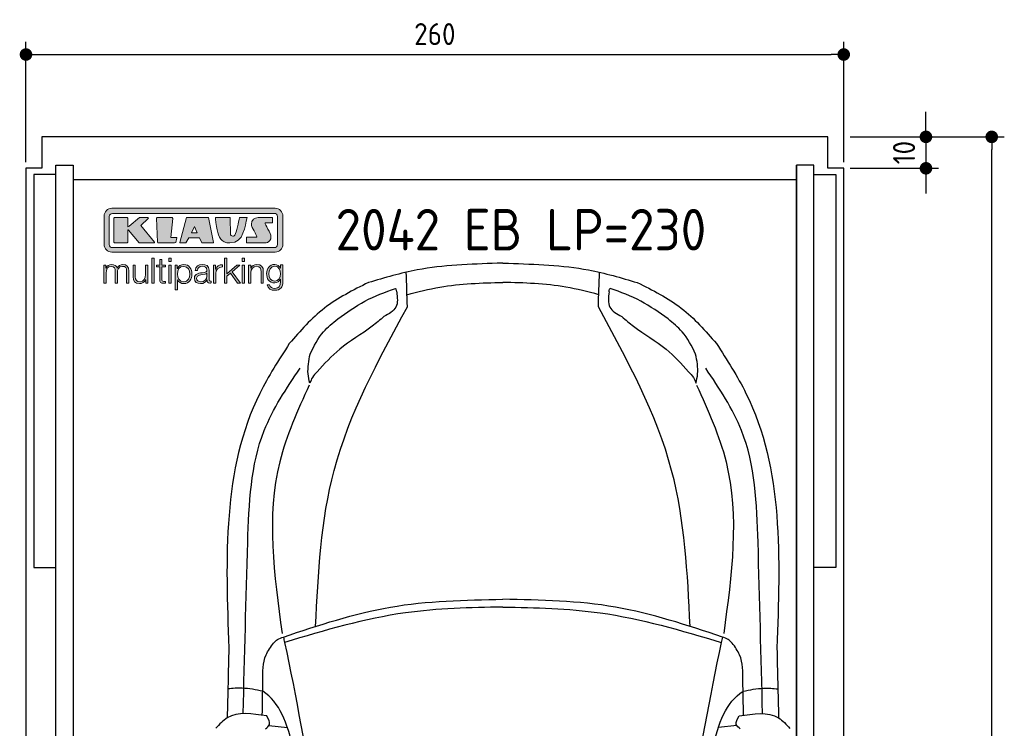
# Model space of a CAD drawing. Header units: millimetres. Extents: x -20 to 3111, y -1049 to 5673.
# Tile 3 of 3: x -20 to 3111, y 3418 to 5673. Entities that reach past the tile are written whole.
import ezdxf

# ---------------------------------------------------------------- set-up
doc = ezdxf.new("R2010")
doc.units = ezdxf.units.MM
for name, color, linetype in [('4', 3, 'Continuous'), ('5', 3, 'Continuous'), ('car', 1, 'Continuous'), ('Logo', 7, 'Continuous')]:
    doc.layers.add(name, color=color, linetype=linetype)
doc.styles.get("Standard").update_dxf_attribs({"font": 'ISOCP.SHX'})
doc.dimstyles.new('GEN-ISO', dxfattribs={"dimscale": 20, "dimtxt": 3.5, "dimasz": 2, "dimexe": 2, "dimexo": 1, "dimgap": 1.5, "dimtad": 1, "dimdec": 1, "dimdsep": 46, "dimtxsty": 'Standard', "dimblk": 'PUNKT', "dimcen": 2, "dimclrd": 256, "dimclre": 256, "dimclrt": 2, "dimadec": 0, "dimazin": 0, "dimtp": 0.1, "dimtm": 0.1, "dimtfac": 0.71, "dimtdec": 1, "dimtmove": 2, "dimatfit": 3, "dimldrblk": 'PUNKT', "dimfxl": 0, "dimtolj": 1, "dimarcsym": 0})

# ---------------------------------------------------------------- blocks, each defined once
blk = doc.blocks.new('PUNKT')
at = {"layer": '4', "color": 0, "linetype": 'ByBlock'}
blk.add_line((-0.5, 0), (-1, 0), dxfattribs=at)
at = {"layer": '4', "color": 0, "linetype": 'ByBlock', "const_width": 0.5}
blk.add_lwpolyline([(-0.25, 0, 1), (0.25, 0, 1)], format="xyb", close=True, dxfattribs=at)
blk = doc.blocks.new('*D3')
at = {"layer": '5', "lineweight": -2}
for p, q in [((2620, 5300), (3110.6, 5300)), ((3070.6, 40), (3070.6, 5260)), ((2570, 0), (3110.6, 0))]:
    blk.add_line(p, q, dxfattribs=at)
at = {"layer": 'DEFPOINTS', "color": 0}
for p in [(2600, 5300), (3070.6, 5300), (2550, 0)]:
    blk.add_point(p, dxfattribs=at)
at = {"layer": '5', "lineweight": -2, "xscale": 40, "yscale": 40, "zscale": 40}
for p, rotation in [((3070.6, 5300), 90), ((3070.6, 0), 270)]:
    blk.add_blockref('PUNKT', p, dxfattribs=dict(at, rotation=rotation))
at = {"layer": '5', "color": 2, "insert": (3005.6, 2650), "char_height": 70, "attachment_point": 5, "rotation": 90}
blk.add_mtext('\\A1;530', dxfattribs=at)
blk = doc.blocks.new('*D7')
at = {"layer": '5', "lineweight": -2}
for p, q in [((0, 5220), (0, 5602.1)), ((2600, 5220), (2600, 5602.1)), ((40, 5562.1), (2560, 5562.1))]:
    blk.add_line(p, q, dxfattribs=at)
at = {"layer": 'DEFPOINTS', "color": 0}
for p in [(2600, 5562.1), (0, 5200), (2600, 5200)]:
    blk.add_point(p, dxfattribs=at)
at = {"layer": '5', "lineweight": -2, "xscale": 40, "yscale": 40, "zscale": 40, "rotation": 180}
blk.add_blockref('PUNKT', (0, 5562.1), dxfattribs=at)
at = {"layer": '5', "lineweight": -2, "xscale": 40, "yscale": 40, "zscale": 40}
blk.add_blockref('PUNKT', (2600, 5562.1), dxfattribs=at)
at = {"layer": '5', "color": 2, "insert": (1300, 5627.1), "char_height": 70, "attachment_point": 5}
blk.add_mtext('260', dxfattribs=at)
blk = doc.blocks.new('*D8')
at = {"layer": '5', "lineweight": -2}
for p, q in [((2861.5, 5340), (2861.5, 5380)), ((2620, 5300), (2901.5, 5300)), ((2861.5, 5300), (2861.5, 5200)), ((2620, 5200), (2901.5, 5200)), ((2861.5, 5160), (2861.5, 5120))]:
    blk.add_line(p, q, dxfattribs=at)
at = {"layer": 'DEFPOINTS', "color": 0}
for p in [(2600, 5300), (2600, 5200), (2861.5, 5200)]:
    blk.add_point(p, dxfattribs=at)
at = {"layer": '5', "lineweight": -2, "xscale": 40, "yscale": 40, "zscale": 40}
for p, rotation in [((2861.5, 5300), 270), ((2861.5, 5200), 90)]:
    blk.add_blockref('PUNKT', p, dxfattribs=dict(at, rotation=rotation))
at = {"layer": '5', "color": 2, "insert": (2791.9, 5250), "char_height": 70, "attachment_point": 5, "rotation": 90}
blk.add_mtext('\\A1;10', dxfattribs=at)
blk = doc.blocks.new('KLAUS')
at = {"layer": 'Logo'}
h = blk.add_hatch(color=8, dxfattribs=at)
h.dxf.hatch_style = 2
edge = h.paths.add_edge_path()
edge.add_spline(control_points=[(3.6, 29.09), (2.88, 29.09), (2.3, 28.51), (2.3, 27.8), (2.3, 27.8), (2.3, 16.11), (2.3, 16.11), (2.3, 15.39), (2.88, 14.81), (3.6, 14.81), (3.6, 14.81), (71.16, 14.81), (71.16, 14.81), (71.88, 14.81), (72.46, 15.39), (72.46, 16.11), (72.46, 16.11), (72.46, 27.8), (72.46, 27.8), (72.46, 28.51), (71.88, 29.09), (71.16, 29.09), (71.16, 29.09), (3.6, 29.09), (3.6, 29.09), (3.6, 29.09), (3.6, 29.09), (3.6, 29.09)], knot_values=[0, 0, 0, 0, 1, 1, 1, 2, 2, 2, 3, 3, 3, 4, 4, 4, 5, 5, 5, 6, 6, 6, 7, 7, 7, 8, 8, 8, 9, 9, 9, 9], degree=3, periodic=0)
edge = h.paths.add_edge_path()
edge.add_spline(control_points=[(3.35, 31.23), (3.35, 31.23), (71.47, 31.23), (71.47, 31.23), (73.26, 31.23), (74.71, 29.77), (74.71, 27.99), (74.71, 27.99), (74.71, 16.17), (74.71, 16.17), (74.71, 14.38), (73.26, 12.93), (71.47, 12.93), (71.47, 12.93), (3.35, 12.93), (3.35, 12.93), (1.56, 12.93), (0.11, 14.38), (0.11, 16.17), (0.11, 16.17), (0.11, 27.99), (0.11, 27.99), (0.11, 29.77), (1.56, 31.23), (3.35, 31.23), (3.35, 31.23), (3.35, 31.23), (3.35, 31.23)], knot_values=[0, 0, 0, 0, 1, 1, 1, 2, 2, 2, 3, 3, 3, 4, 4, 4, 5, 5, 5, 6, 6, 6, 7, 7, 7, 8, 8, 8, 9, 9, 9, 9], degree=3, periodic=0)
h = blk.add_hatch(color=8, dxfattribs=at)
h.dxf.hatch_style = 2
edge = h.paths.add_edge_path()
edge.add_spline(control_points=[(4.5, 27.33), (4.5, 27.33), (9.7, 27.33), (9.7, 27.33), (9.84, 27.33), (9.96, 27.22), (9.96, 27.08), (9.96, 27.08), (9.96, 23.69), (9.96, 23.69), (9.96, 23.69), (9.94, 23.64), (10.04, 23.59), (10.14, 23.53), (10.2, 23.57), (10.2, 23.57), (10.2, 23.57), (10.51, 23.75), (10.51, 23.75), (10.51, 23.75), (14.94, 27.33), (14.94, 27.33), (14.94, 27.33), (18.41, 27.33), (18.41, 27.33), (18.41, 27.33), (18.49, 27.33), (18.56, 27.2), (18.65, 27.04), (18.53, 26.91), (18.53, 26.91), (18.53, 26.91), (15.49, 24.11), (15.49, 24.11), (15.49, 24.11), (21.14, 17.06), (21.14, 17.06), (21.14, 17.06), (21.13, 16.91), (21.13, 16.91), (21.08, 16.84), (20.99, 16.82), (20.99, 16.82), (20.99, 16.82), (14.7, 16.82), (14.7, 16.82), (14.7, 16.82), (10.26, 22.17), (10.26, 22.17), (10.26, 22.17), (10.19, 22.24), (10.08, 22.21), (9.97, 22.18), (9.96, 22.11), (9.96, 22.11), (9.96, 22.11), (9.96, 17.08), (9.96, 17.08), (9.96, 16.94), (9.84, 16.82), (9.7, 16.82), (9.7, 16.82), (4.5, 16.82), (4.5, 16.82), (4.36, 16.82), (4.25, 16.94), (4.25, 17.08), (4.25, 17.08), (4.25, 27.08), (4.25, 27.08), (4.25, 27.22), (4.36, 27.33), (4.5, 27.33), (4.5, 27.33), (4.5, 27.33), (4.5, 27.33)], knot_values=[0, 0, 0, 0, 1, 1, 1, 2, 2, 2, 3, 3, 3, 4, 4, 4, 5, 5, 5, 6, 6, 6, 7, 7, 7, 8, 8, 8, 9, 9, 9, 10, 10, 10, 11, 11, 11, 12, 12, 12, 13, 13, 13, 14, 14, 14, 15, 15, 15, 16, 16, 16, 17, 17, 17, 18, 18, 18, 19, 19, 19, 20, 20, 20, 21, 21, 21, 22, 22, 22, 23, 23, 23, 24, 24, 24, 25, 25, 25, 25], degree=3, periodic=0)
h = blk.add_hatch(color=8, dxfattribs=at)
h.dxf.hatch_style = 2
h.paths.add_polyline_path([(22.42, 17.06), (21.97, 27.15), (22.24, 27.33), (28.55, 27.33), (28.86, 26.97), (28.01, 19.08), (30.26, 19.07), (30.44, 18.95), (30.08, 16.95), (29.49, 16.82), (22.6, 16.82)])
h = blk.add_hatch(color=8, dxfattribs=at)
h.paths.add_polyline_path([(36.52, 21.01), (38.93, 21.01), (37.87, 23.57)])
h.paths.add_polyline_path([(34.52, 27.33), (43.65, 27.33), (45.76, 16.94), (45.57, 16.82), (40.83, 16.82), (39.89, 18.95), (35.42, 18.95), (34.27, 16.82), (31.78, 16.82), (31.66, 17)])
h = blk.add_hatch(color=8, dxfattribs=at)
h.dxf.hatch_style = 2
edge = h.paths.add_edge_path()
edge.add_spline(control_points=[(52.69, 27.32), (52.69, 27.32), (52.88, 20.14), (52.88, 20.14), (53.01, 19.89), (53.2, 19.77), (53.43, 19.71), (53.91, 19.59), (54.43, 19.57), (54.64, 20.03), (55.23, 21.34), (56.27, 25.45), (56.6, 27.33), (56.6, 27.33), (59.77, 27.33), (59.77, 27.33), (58.77, 23.9), (58.56, 16.82), (52.63, 16.76), (48.72, 16.72), (48.01, 19.35), (47.27, 22.24), (46.89, 23.68), (46.54, 27.33), (46.54, 27.33), (46.54, 27.33), (52.69, 27.32), (52.69, 27.32), (52.69, 27.32), (52.69, 27.32), (52.69, 27.32)], knot_values=[0, 0, 0, 0, 1, 1, 1, 2, 2, 2, 3, 3, 3, 4, 4, 4, 5, 5, 5, 6, 6, 6, 7, 7, 7, 8, 8, 8, 9, 9, 9, 10, 10, 10, 10], degree=3, periodic=0)
h = blk.add_hatch(color=8, dxfattribs=at)
h.dxf.hatch_style = 2
edge = h.paths.add_edge_path()
edge.add_spline(control_points=[(64.46, 27.33), (64.46, 27.33), (70.31, 27.33), (70.31, 27.33), (70.31, 26.52), (70.31, 26.02), (70.31, 25.12), (70.31, 25.12), (67.3, 25.12), (67.3, 25.12), (67.24, 25.04), (67.25, 25.11), (67.25, 24.91), (67.25, 24.88), (69.73, 20.38), (69.73, 19.57), (69.73, 16.4), (67.22, 16.81), (65.9, 16.82), (65.9, 16.82), (59.59, 16.82), (59.59, 16.82), (59.59, 17.76), (59.59, 18.23), (59.59, 19.14), (59.59, 19.14), (63.75, 19.14), (63.75, 19.14), (63.82, 19.22), (63.81, 19.11), (63.81, 19.31), (63.81, 20.32), (61.58, 23.06), (61.58, 24.63), (61.58, 26.33), (62.83, 27.34), (64.46, 27.33), (64.46, 27.33), (64.46, 27.33), (64.46, 27.33)], knot_values=[0, 0, 0, 0, 1, 1, 1, 2, 2, 2, 3, 3, 3, 4, 4, 4, 5, 5, 5, 6, 6, 6, 7, 7, 7, 8, 8, 8, 9, 9, 9, 10, 10, 10, 11, 11, 11, 12, 12, 12, 13, 13, 13, 13], degree=3, periodic=0)
h = blk.add_hatch(color=30, dxfattribs=at)
h.dxf.hatch_style = 2
h.paths.add_polyline_path([(20.07, 0), (20.99, 0), (20.99, 10.45), (20.07, 10.45)])
h = blk.add_hatch(color=30, dxfattribs=at)
h.dxf.hatch_style = 2
edge = h.paths.add_edge_path()
edge.add_spline(control_points=[(24.22, 9.82), (24.22, 9.82), (23.3, 9.82), (23.3, 9.82), (23.3, 9.82), (23.3, 7.55), (23.3, 7.55), (23.3, 7.55), (21.98, 7.55), (21.98, 7.55), (21.98, 7.55), (21.98, 6.78), (21.98, 6.78), (21.98, 6.78), (23.3, 6.78), (23.3, 6.78), (23.3, 6.78), (23.3, 1.61), (23.3, 1.61), (23.28, 0.32), (23.71, -0.09), (24.94, -0.09), (25.22, -0.09), (25.48, -0.06), (25.76, -0.06), (25.76, -0.06), (25.76, 0.73), (25.76, 0.73), (25.5, 0.7), (25.23, 0.69), (24.97, 0.69), (24.31, 0.73), (24.22, 1.08), (24.22, 1.68), (24.22, 1.68), (24.22, 6.78), (24.22, 6.78), (24.22, 6.78), (25.76, 6.78), (25.76, 6.78), (25.76, 6.78), (25.76, 7.55), (25.76, 7.55), (25.76, 7.55), (24.22, 7.55), (24.22, 7.55), (24.22, 7.55), (24.22, 9.82), (24.22, 9.82), (24.22, 9.82), (24.22, 9.82), (24.22, 9.82)], knot_values=[0, 0, 0, 0, 1, 1, 1, 2, 2, 2, 3, 3, 3, 4, 4, 4, 5, 5, 5, 6, 6, 6, 7, 7, 7, 8, 8, 8, 9, 9, 9, 10, 10, 10, 11, 11, 11, 12, 12, 12, 13, 13, 13, 14, 14, 14, 15, 15, 15, 16, 16, 16, 17, 17, 17, 17], degree=3, periodic=0)
h = blk.add_hatch(color=30, dxfattribs=at)
h.paths.add_polyline_path([(27.1, 0), (28.03, 0), (28.03, 7.55), (27.1, 7.55)])
h.paths.add_polyline_path([(27.1, 8.98), (28.03, 8.98), (28.03, 10.45), (27.1, 10.45)])
h = blk.add_hatch(color=30, dxfattribs=at)
h.dxf.hatch_style = 2
h.paths.add_polyline_path([(50.4, 0), (51.32, 0), (51.32, 2.87), (52.82, 4.11), (55.8, 0), (56.96, 0), (53.52, 4.76), (56.74, 7.55), (55.51, 7.55), (51.32, 3.89), (51.32, 10.45), (50.4, 10.45)])
h = blk.add_hatch(color=30, dxfattribs=at)
h.paths.add_polyline_path([(57.74, 0), (58.66, 0), (58.66, 7.55), (57.74, 7.55)])
h.paths.add_polyline_path([(57.74, 8.98), (58.66, 8.98), (58.66, 10.45), (57.74, 10.45)])
h = blk.add_hatch(color=30, dxfattribs=at)
h.dxf.hatch_style = 2
edge = h.paths.add_edge_path()
edge.add_spline(control_points=[(0, 0), (0, 0), (0.92, 0), (0.92, 0), (0.92, 0), (0.92, 4.22), (0.92, 4.22), (0.94, 5.8), (1.58, 7), (3.18, 7), (4.35, 7), (4.77, 6.15), (4.76, 5.12), (4.76, 5.12), (4.76, 0), (4.76, 0), (4.76, 0), (5.68, 0), (5.68, 0), (5.68, 0), (5.68, 4.27), (5.68, 4.27), (5.68, 5.68), (6.14, 7), (7.73, 7), (9.05, 7), (9.52, 6.32), (9.52, 5.08), (9.52, 5.08), (9.52, 0), (9.52, 0), (9.52, 0), (10.44, 0), (10.44, 0), (10.44, 0), (10.44, 5.12), (10.44, 5.12), (10.44, 6.91), (9.59, 7.77), (7.94, 7.77), (6.94, 7.77), (5.99, 7.29), (5.54, 6.3), (5.26, 7.29), (4.36, 7.77), (3.37, 7.77), (2.17, 7.77), (1.38, 7.19), (0.89, 6.28), (0.89, 6.28), (0.85, 6.28), (0.85, 6.28), (0.85, 6.28), (0.85, 7.55), (0.85, 7.55), (0.85, 7.55), (0, 7.55), (0, 7.55), (0, 7.55), (0, 0), (0, 0), (0, 0), (0, 0), (0, 0)], knot_values=[0, 0, 0, 0, 1, 1, 1, 2, 2, 2, 3, 3, 3, 4, 4, 4, 5, 5, 5, 6, 6, 6, 7, 7, 7, 8, 8, 8, 9, 9, 9, 10, 10, 10, 11, 11, 11, 12, 12, 12, 13, 13, 13, 14, 14, 14, 15, 15, 15, 16, 16, 16, 17, 17, 17, 18, 18, 18, 19, 19, 19, 20, 20, 20, 21, 21, 21, 21], degree=3, periodic=0)
h = blk.add_hatch(color=30, dxfattribs=at)
h.dxf.hatch_style = 2
edge = h.paths.add_edge_path()
edge.add_spline(control_points=[(18.31, 7.55), (18.31, 7.55), (17.39, 7.55), (17.39, 7.55), (17.39, 7.55), (17.39, 3.59), (17.39, 3.59), (17.39, 2.05), (16.7, 0.56), (15.12, 0.56), (13.66, 0.56), (13.15, 1.27), (13.1, 2.64), (13.1, 2.64), (13.1, 7.55), (13.1, 7.55), (13.1, 7.55), (12.18, 7.55), (12.18, 7.55), (12.18, 7.55), (12.18, 2.65), (12.18, 2.65), (12.18, 0.89), (12.93, -0.22), (14.83, -0.22), (15.96, -0.22), (16.95, 0.35), (17.44, 1.36), (17.44, 1.36), (17.47, 1.36), (17.47, 1.36), (17.47, 1.36), (17.47, 0), (17.47, 0), (17.47, 0), (18.31, 0), (18.31, 0), (18.31, 0), (18.31, 7.55), (18.31, 7.55), (18.31, 7.55), (18.31, 7.55), (18.31, 7.55)], knot_values=[0, 0, 0, 0, 1, 1, 1, 2, 2, 2, 3, 3, 3, 4, 4, 4, 5, 5, 5, 6, 6, 6, 7, 7, 7, 8, 8, 8, 9, 9, 9, 10, 10, 10, 11, 11, 11, 12, 12, 12, 13, 13, 13, 14, 14, 14, 14], degree=3, periodic=0)
h = blk.add_hatch(color=30, dxfattribs=at)
edge = h.paths.add_edge_path()
edge.add_spline(control_points=[(35.84, 3.78), (35.84, 2.21), (35.12, 0.56), (33.37, 0.56), (31.4, 0.56), (30.72, 2.21), (30.72, 3.78), (30.72, 5.49), (31.33, 7), (33.37, 7), (35.12, 7), (35.84, 5.34), (35.84, 3.78), (35.84, 3.78), (35.84, 3.78), (35.84, 3.78)], knot_values=[0, 0, 0, 0, 1, 1, 1, 2, 2, 2, 3, 3, 3, 4, 4, 4, 5, 5, 5, 5], degree=3, periodic=0)
edge = h.paths.add_edge_path()
edge.add_spline(control_points=[(29.79, -2.8), (29.79, -2.8), (30.72, -2.8), (30.72, -2.8), (30.72, -2.8), (30.72, 1.43), (30.72, 1.43), (30.72, 1.43), (30.74, 1.43), (30.74, 1.43), (31.14, 0.35), (32.24, -0.22), (33.37, -0.22), (35.66, -0.22), (36.76, 1.64), (36.76, 3.78), (36.76, 5.91), (35.66, 7.77), (33.37, 7.77), (32.15, 7.77), (31.1, 7.14), (30.67, 6.12), (30.67, 6.12), (30.64, 6.12), (30.64, 6.12), (30.64, 6.12), (30.64, 7.55), (30.64, 7.55), (30.64, 7.55), (29.79, 7.55), (29.79, 7.55), (29.79, 7.55), (29.79, -2.8), (29.79, -2.8), (29.79, -2.8), (29.79, -2.8), (29.79, -2.8)], knot_values=[0, 0, 0, 0, 1, 1, 1, 2, 2, 2, 3, 3, 3, 4, 4, 4, 5, 5, 5, 6, 6, 6, 7, 7, 7, 8, 8, 8, 9, 9, 9, 10, 10, 10, 11, 11, 11, 12, 12, 12, 12], degree=3, periodic=0)
h = blk.add_hatch(color=30, dxfattribs=at)
edge = h.paths.add_edge_path()
edge.add_spline(control_points=[(43.03, 2.93), (43.04, 1.45), (41.8, 0.56), (40.39, 0.56), (39.53, 0.56), (38.71, 1.13), (38.71, 2.05), (38.71, 3.53), (40.66, 3.51), (42.22, 3.79), (42.47, 3.84), (42.88, 3.91), (43, 4.13), (43, 4.13), (43.03, 4.13), (43.03, 4.13), (43.03, 4.13), (43.03, 2.93), (43.03, 2.93), (43.03, 2.93), (43.03, 2.93), (43.03, 2.93)], knot_values=[0, 0, 0, 0, 1, 1, 1, 2, 2, 2, 3, 3, 3, 4, 4, 4, 5, 5, 5, 6, 6, 6, 7, 7, 7, 7], degree=3, periodic=0)
edge = h.paths.add_edge_path()
edge.add_spline(control_points=[(39.03, 5.24), (39.06, 6.47), (39.91, 7), (41.05, 7), (42.14, 7), (43.03, 6.69), (43.03, 5.45), (43.03, 4.61), (42.6, 4.51), (41.84, 4.42), (39.85, 4.19), (37.79, 4.11), (37.79, 1.99), (37.79, 0.47), (38.93, -0.22), (40.32, -0.22), (41.77, -0.22), (42.43, 0.34), (43.07, 1.32), (43.07, 1.32), (43.1, 1.32), (43.1, 1.32), (43.1, 0.53), (43.25, 0), (44.19, 0), (44.43, 0), (44.58, 0.01), (44.79, 0.06), (44.79, 0.06), (44.79, 0.83), (44.79, 0.83), (44.71, 0.81), (44.6, 0.78), (44.49, 0.78), (44.13, 0.78), (43.95, 0.98), (43.95, 1.33), (43.95, 1.33), (43.95, 5.34), (43.95, 5.34), (43.95, 7.36), (42.5, 7.77), (41.17, 7.77), (39.44, 7.77), (38.2, 7.01), (38.11, 5.24), (38.11, 5.24), (39.03, 5.24), (39.03, 5.24), (39.03, 5.24), (39.03, 5.24), (39.03, 5.24)], knot_values=[0, 0, 0, 0, 1, 1, 1, 2, 2, 2, 3, 3, 3, 4, 4, 4, 5, 5, 5, 6, 6, 6, 7, 7, 7, 8, 8, 8, 9, 9, 9, 10, 10, 10, 11, 11, 11, 12, 12, 12, 13, 13, 13, 14, 14, 14, 15, 15, 15, 16, 16, 16, 17, 17, 17, 17], degree=3, periodic=0)
h = blk.add_hatch(color=30, dxfattribs=at)
h.dxf.hatch_style = 2
edge = h.paths.add_edge_path()
edge.add_spline(control_points=[(45.79, 0), (45.79, 0), (46.71, 0), (46.71, 0), (46.71, 0), (46.71, 4.03), (46.71, 4.03), (46.71, 5.59), (47.85, 6.82), (49.52, 6.73), (49.52, 6.73), (49.52, 7.66), (49.52, 7.66), (48.16, 7.72), (47.14, 7), (46.67, 5.78), (46.67, 5.78), (46.64, 5.78), (46.64, 5.78), (46.64, 5.78), (46.64, 7.55), (46.64, 7.55), (46.64, 7.55), (45.79, 7.55), (45.79, 7.55), (45.79, 7.55), (45.79, 0), (45.79, 0), (45.79, 0), (45.79, 0), (45.79, 0)], knot_values=[0, 0, 0, 0, 1, 1, 1, 2, 2, 2, 3, 3, 3, 4, 4, 4, 5, 5, 5, 6, 6, 6, 7, 7, 7, 8, 8, 8, 9, 9, 9, 10, 10, 10, 10], degree=3, periodic=0)
h = blk.add_hatch(color=30, dxfattribs=at)
h.dxf.hatch_style = 2
edge = h.paths.add_edge_path()
edge.add_spline(control_points=[(60.41, 0), (60.41, 0), (61.33, 0), (61.33, 0), (61.33, 0), (61.33, 4.41), (61.33, 4.41), (61.36, 5.89), (62.24, 7), (63.7, 7), (65.2, 7), (65.62, 6.02), (65.62, 4.71), (65.62, 4.71), (65.62, 0), (65.62, 0), (65.62, 0), (66.54, 0), (66.54, 0), (66.54, 0), (66.54, 4.86), (66.54, 4.86), (66.54, 6.66), (65.9, 7.77), (63.78, 7.77), (62.71, 7.77), (61.7, 7.16), (61.36, 6.25), (61.36, 6.25), (61.33, 6.25), (61.33, 6.25), (61.33, 6.25), (61.33, 7.55), (61.33, 7.55), (61.33, 7.55), (60.41, 7.55), (60.41, 7.55), (60.41, 7.55), (60.41, 0), (60.41, 0), (60.41, 0), (60.41, 0), (60.41, 0)], knot_values=[0, 0, 0, 0, 1, 1, 1, 2, 2, 2, 3, 3, 3, 4, 4, 4, 5, 5, 5, 6, 6, 6, 7, 7, 7, 8, 8, 8, 9, 9, 9, 10, 10, 10, 11, 11, 11, 12, 12, 12, 13, 13, 13, 14, 14, 14, 14], degree=3, periodic=0)
h = blk.add_hatch(color=30, dxfattribs=at)
edge = h.paths.add_edge_path()
edge.add_spline(control_points=[(71.32, 0.86), (69.62, 0.86), (68.83, 2.34), (68.83, 3.86), (68.83, 5.43), (69.56, 7), (71.32, 7), (73.06, 7), (73.75, 5.34), (73.75, 3.86), (73.75, 2.33), (72.91, 0.86), (71.32, 0.86), (71.32, 0.86), (71.32, 0.86), (71.32, 0.86)], knot_values=[0, 0, 0, 0, 1, 1, 1, 2, 2, 2, 3, 3, 3, 4, 4, 4, 5, 5, 5, 5], degree=3, periodic=0)
edge = h.paths.add_edge_path()
edge.add_spline(control_points=[(74.67, 7.55), (74.67, 7.55), (73.75, 7.55), (73.75, 7.55), (73.75, 7.55), (73.75, 6.25), (73.75, 6.25), (73.75, 6.25), (73.72, 6.25), (73.72, 6.25), (73.35, 7.09), (72.41, 7.77), (71.32, 7.77), (69.13, 7.77), (67.9, 6.05), (67.9, 3.97), (67.9, 1.82), (68.9, 0.09), (71.32, 0.09), (72.4, 0.09), (73.29, 0.72), (73.72, 1.64), (73.72, 1.64), (73.75, 1.64), (73.75, 1.64), (73.75, 1.64), (73.75, 0.61), (73.75, 0.61), (73.75, -1.23), (73.01, -2.24), (71.32, -2.24), (70.29, -2.24), (69.31, -1.85), (69.1, -0.73), (69.1, -0.73), (68.18, -0.73), (68.18, -0.73), (68.31, -2.34), (69.81, -3.02), (71.32, -3.02), (73.79, -3.02), (74.65, -1.64), (74.67, 0.61), (74.67, 0.61), (74.67, 7.55), (74.67, 7.55), (74.67, 7.55), (74.67, 7.55), (74.67, 7.55)], knot_values=[0, 0, 0, 0, 1, 1, 1, 2, 2, 2, 3, 3, 3, 4, 4, 4, 5, 5, 5, 6, 6, 6, 7, 7, 7, 8, 8, 8, 9, 9, 9, 10, 10, 10, 11, 11, 11, 12, 12, 12, 13, 13, 13, 14, 14, 14, 15, 15, 15, 16, 16, 16, 16], degree=3, periodic=0)
at = {"layer": 'Logo', "lineweight": 0}
for points in [[(22.42, 17.06), (21.97, 27.15), (22.24, 27.33), (28.55, 27.33), (28.86, 26.97), (28.01, 19.08), (30.26, 19.07), (30.44, 18.95), (30.08, 16.95), (29.49, 16.82), (22.6, 16.82), (22.42, 17.06), (22.42, 17.06)], [(34.52, 27.33), (43.65, 27.33), (45.76, 16.94), (45.57, 16.82), (40.83, 16.82), (39.89, 18.95), (35.42, 18.95), (34.27, 16.82), (31.78, 16.82), (31.66, 17), (34.52, 27.33), (34.52, 27.33)], [(36.52, 21.01), (38.93, 21.01), (37.87, 23.57), (36.52, 21.01), (36.52, 21.01)], [(20.07, 0), (20.99, 0), (20.99, 10.45), (20.07, 10.45), (20.07, 0), (20.07, 0)], [(27.1, 8.98), (28.03, 8.98), (28.03, 10.45), (27.1, 10.45), (27.1, 8.98), (27.1, 8.98)], [(50.4, 0), (51.32, 0), (51.32, 2.87), (52.82, 4.11), (55.8, 0), (56.96, 0), (53.52, 4.76), (56.74, 7.55), (55.51, 7.55), (51.32, 3.89), (51.32, 10.45), (50.4, 10.45), (50.4, 0), (50.4, 0)], [(57.74, 8.98), (58.66, 8.98), (58.66, 10.45), (57.74, 10.45), (57.74, 8.98), (57.74, 8.98)], [(27.1, 0), (28.03, 0), (28.03, 7.55), (27.1, 7.55), (27.1, 0), (27.1, 0)], [(57.74, 0), (58.66, 0), (58.66, 7.55), (57.74, 7.55), (57.74, 0), (57.74, 0)]]:
    blk.add_lwpolyline(points, dxfattribs=at)
for points, knots in [([(3.35, 31.23), (3.35, 31.23), (71.47, 31.23), (71.47, 31.23), (73.26, 31.23), (74.71, 29.77), (74.71, 27.99), (74.71, 27.99), (74.71, 16.17), (74.71, 16.17), (74.71, 14.38), (73.26, 12.93), (71.47, 12.93), (71.47, 12.93), (3.35, 12.93), (3.35, 12.93), (1.56, 12.93), (0.11, 14.38), (0.11, 16.17), (0.11, 16.17), (0.11, 27.99), (0.11, 27.99), (0.11, 29.77), (1.56, 31.23), (3.35, 31.23), (3.35, 31.23), (3.35, 31.23), (3.35, 31.23)], [0, 0, 0, 0, 1, 1, 1, 2, 2, 2, 3, 3, 3, 4, 4, 4, 5, 5, 5, 6, 6, 6, 7, 7, 7, 8, 8, 8, 9, 9, 9, 9]), ([(3.6, 29.09), (2.88, 29.09), (2.3, 28.51), (2.3, 27.8), (2.3, 27.8), (2.3, 16.11), (2.3, 16.11), (2.3, 15.39), (2.88, 14.81), (3.6, 14.81), (3.6, 14.81), (71.16, 14.81), (71.16, 14.81), (71.88, 14.81), (72.46, 15.39), (72.46, 16.11), (72.46, 16.11), (72.46, 27.8), (72.46, 27.8), (72.46, 28.51), (71.88, 29.09), (71.16, 29.09), (71.16, 29.09), (3.6, 29.09), (3.6, 29.09), (3.6, 29.09), (3.6, 29.09), (3.6, 29.09)], [0, 0, 0, 0, 1, 1, 1, 2, 2, 2, 3, 3, 3, 4, 4, 4, 5, 5, 5, 6, 6, 6, 7, 7, 7, 8, 8, 8, 9, 9, 9, 9]), ([(4.5, 27.33), (4.5, 27.33), (9.7, 27.33), (9.7, 27.33), (9.84, 27.33), (9.96, 27.22), (9.96, 27.08), (9.96, 27.08), (9.96, 23.69), (9.96, 23.69), (9.96, 23.69), (9.94, 23.64), (10.04, 23.59), (10.14, 23.53), (10.2, 23.57), (10.2, 23.57), (10.2, 23.57), (10.51, 23.75), (10.51, 23.75), (10.51, 23.75), (14.94, 27.33), (14.94, 27.33), (14.94, 27.33), (18.41, 27.33), (18.41, 27.33), (18.41, 27.33), (18.49, 27.33), (18.56, 27.2), (18.65, 27.04), (18.53, 26.91), (18.53, 26.91), (18.53, 26.91), (15.49, 24.11), (15.49, 24.11), (15.49, 24.11), (21.14, 17.06), (21.14, 17.06), (21.14, 17.06), (21.13, 16.91), (21.13, 16.91), (21.08, 16.84), (20.99, 16.82), (20.99, 16.82), (20.99, 16.82), (14.7, 16.82), (14.7, 16.82), (14.7, 16.82), (10.26, 22.17), (10.26, 22.17), (10.26, 22.17), (10.19, 22.24), (10.08, 22.21), (9.97, 22.18), (9.96, 22.11), (9.96, 22.11), (9.96, 22.11), (9.96, 17.08), (9.96, 17.08), (9.96, 16.94), (9.84, 16.82), (9.7, 16.82), (9.7, 16.82), (4.5, 16.82), (4.5, 16.82), (4.36, 16.82), (4.25, 16.94), (4.25, 17.08), (4.25, 17.08), (4.25, 27.08), (4.25, 27.08), (4.25, 27.22), (4.36, 27.33), (4.5, 27.33), (4.5, 27.33), (4.5, 27.33), (4.5, 27.33)], [0, 0, 0, 0, 1, 1, 1, 2, 2, 2, 3, 3, 3, 4, 4, 4, 5, 5, 5, 6, 6, 6, 7, 7, 7, 8, 8, 8, 9, 9, 9, 10, 10, 10, 11, 11, 11, 12, 12, 12, 13, 13, 13, 14, 14, 14, 15, 15, 15, 16, 16, 16, 17, 17, 17, 18, 18, 18, 19, 19, 19, 20, 20, 20, 21, 21, 21, 22, 22, 22, 23, 23, 23, 24, 24, 24, 25, 25, 25, 25]), ([(52.69, 27.32), (52.69, 27.32), (52.88, 20.14), (52.88, 20.14), (53.01, 19.89), (53.2, 19.77), (53.43, 19.71), (53.91, 19.59), (54.43, 19.57), (54.64, 20.03), (55.23, 21.34), (56.27, 25.45), (56.6, 27.33), (56.6, 27.33), (59.77, 27.33), (59.77, 27.33), (58.77, 23.9), (58.56, 16.82), (52.63, 16.76), (48.72, 16.72), (48.01, 19.35), (47.27, 22.24), (46.89, 23.68), (46.54, 27.33), (46.54, 27.33), (46.54, 27.33), (52.69, 27.32), (52.69, 27.32), (52.69, 27.32), (52.69, 27.32), (52.69, 27.32)], [0, 0, 0, 0, 1, 1, 1, 2, 2, 2, 3, 3, 3, 4, 4, 4, 5, 5, 5, 6, 6, 6, 7, 7, 7, 8, 8, 8, 9, 9, 9, 10, 10, 10, 10]), ([(64.46, 27.33), (64.46, 27.33), (70.31, 27.33), (70.31, 27.33), (70.31, 26.52), (70.31, 26.02), (70.31, 25.12), (70.31, 25.12), (67.3, 25.12), (67.3, 25.12), (67.24, 25.04), (67.25, 25.11), (67.25, 24.91), (67.25, 24.88), (69.73, 20.38), (69.73, 19.57), (69.73, 16.4), (67.22, 16.81), (65.9, 16.82), (65.9, 16.82), (59.59, 16.82), (59.59, 16.82), (59.59, 17.76), (59.59, 18.23), (59.59, 19.14), (59.59, 19.14), (63.75, 19.14), (63.75, 19.14), (63.82, 19.22), (63.81, 19.11), (63.81, 19.31), (63.81, 20.32), (61.58, 23.06), (61.58, 24.63), (61.58, 26.33), (62.83, 27.34), (64.46, 27.33), (64.46, 27.33), (64.46, 27.33), (64.46, 27.33)], [0, 0, 0, 0, 1, 1, 1, 2, 2, 2, 3, 3, 3, 4, 4, 4, 5, 5, 5, 6, 6, 6, 7, 7, 7, 8, 8, 8, 9, 9, 9, 10, 10, 10, 11, 11, 11, 12, 12, 12, 13, 13, 13, 13]), ([(24.22, 9.82), (24.22, 9.82), (23.3, 9.82), (23.3, 9.82), (23.3, 9.82), (23.3, 7.55), (23.3, 7.55), (23.3, 7.55), (21.98, 7.55), (21.98, 7.55), (21.98, 7.55), (21.98, 6.78), (21.98, 6.78), (21.98, 6.78), (23.3, 6.78), (23.3, 6.78), (23.3, 6.78), (23.3, 1.61), (23.3, 1.61), (23.28, 0.32), (23.71, -0.09), (24.94, -0.09), (25.22, -0.09), (25.48, -0.06), (25.76, -0.06), (25.76, -0.06), (25.76, 0.73), (25.76, 0.73), (25.5, 0.7), (25.23, 0.69), (24.97, 0.69), (24.31, 0.73), (24.22, 1.08), (24.22, 1.68), (24.22, 1.68), (24.22, 6.78), (24.22, 6.78), (24.22, 6.78), (25.76, 6.78), (25.76, 6.78), (25.76, 6.78), (25.76, 7.55), (25.76, 7.55), (25.76, 7.55), (24.22, 7.55), (24.22, 7.55), (24.22, 7.55), (24.22, 9.82), (24.22, 9.82), (24.22, 9.82), (24.22, 9.82), (24.22, 9.82)], [0, 0, 0, 0, 1, 1, 1, 2, 2, 2, 3, 3, 3, 4, 4, 4, 5, 5, 5, 6, 6, 6, 7, 7, 7, 8, 8, 8, 9, 9, 9, 10, 10, 10, 11, 11, 11, 12, 12, 12, 13, 13, 13, 14, 14, 14, 15, 15, 15, 16, 16, 16, 17, 17, 17, 17]), ([(0, 0), (0, 0), (0.92, 0), (0.92, 0), (0.92, 0), (0.92, 4.22), (0.92, 4.22), (0.94, 5.8), (1.58, 7), (3.18, 7), (4.35, 7), (4.77, 6.15), (4.76, 5.12), (4.76, 5.12), (4.76, 0), (4.76, 0), (4.76, 0), (5.68, 0), (5.68, 0), (5.68, 0), (5.68, 4.27), (5.68, 4.27), (5.68, 5.68), (6.14, 7), (7.73, 7), (9.05, 7), (9.52, 6.32), (9.52, 5.08), (9.52, 5.08), (9.52, 0), (9.52, 0), (9.52, 0), (10.44, 0), (10.44, 0), (10.44, 0), (10.44, 5.12), (10.44, 5.12), (10.44, 6.91), (9.59, 7.77), (7.94, 7.77), (6.94, 7.77), (5.99, 7.29), (5.54, 6.3), (5.26, 7.29), (4.36, 7.77), (3.37, 7.77), (2.17, 7.77), (1.38, 7.19), (0.89, 6.28), (0.89, 6.28), (0.85, 6.28), (0.85, 6.28), (0.85, 6.28), (0.85, 7.55), (0.85, 7.55), (0.85, 7.55), (0, 7.55), (0, 7.55), (0, 7.55), (0, 0), (0, 0), (0, 0), (0, 0), (0, 0)], [0, 0, 0, 0, 1, 1, 1, 2, 2, 2, 3, 3, 3, 4, 4, 4, 5, 5, 5, 6, 6, 6, 7, 7, 7, 8, 8, 8, 9, 9, 9, 10, 10, 10, 11, 11, 11, 12, 12, 12, 13, 13, 13, 14, 14, 14, 15, 15, 15, 16, 16, 16, 17, 17, 17, 18, 18, 18, 19, 19, 19, 20, 20, 20, 21, 21, 21, 21]), ([(18.31, 7.55), (18.31, 7.55), (17.39, 7.55), (17.39, 7.55), (17.39, 7.55), (17.39, 3.59), (17.39, 3.59), (17.39, 2.05), (16.7, 0.56), (15.12, 0.56), (13.66, 0.56), (13.15, 1.27), (13.1, 2.64), (13.1, 2.64), (13.1, 7.55), (13.1, 7.55), (13.1, 7.55), (12.18, 7.55), (12.18, 7.55), (12.18, 7.55), (12.18, 2.65), (12.18, 2.65), (12.18, 0.89), (12.93, -0.22), (14.83, -0.22), (15.96, -0.22), (16.95, 0.35), (17.44, 1.36), (17.44, 1.36), (17.47, 1.36), (17.47, 1.36), (17.47, 1.36), (17.47, 0), (17.47, 0), (17.47, 0), (18.31, 0), (18.31, 0), (18.31, 0), (18.31, 7.55), (18.31, 7.55), (18.31, 7.55), (18.31, 7.55), (18.31, 7.55)], [0, 0, 0, 0, 1, 1, 1, 2, 2, 2, 3, 3, 3, 4, 4, 4, 5, 5, 5, 6, 6, 6, 7, 7, 7, 8, 8, 8, 9, 9, 9, 10, 10, 10, 11, 11, 11, 12, 12, 12, 13, 13, 13, 14, 14, 14, 14]), ([(29.79, -2.8), (29.79, -2.8), (30.72, -2.8), (30.72, -2.8), (30.72, -2.8), (30.72, 1.43), (30.72, 1.43), (30.72, 1.43), (30.74, 1.43), (30.74, 1.43), (31.14, 0.35), (32.24, -0.22), (33.37, -0.22), (35.66, -0.22), (36.76, 1.64), (36.76, 3.78), (36.76, 5.91), (35.66, 7.77), (33.37, 7.77), (32.15, 7.77), (31.1, 7.14), (30.67, 6.12), (30.67, 6.12), (30.64, 6.12), (30.64, 6.12), (30.64, 6.12), (30.64, 7.55), (30.64, 7.55), (30.64, 7.55), (29.79, 7.55), (29.79, 7.55), (29.79, 7.55), (29.79, -2.8), (29.79, -2.8), (29.79, -2.8), (29.79, -2.8), (29.79, -2.8)], [0, 0, 0, 0, 1, 1, 1, 2, 2, 2, 3, 3, 3, 4, 4, 4, 5, 5, 5, 6, 6, 6, 7, 7, 7, 8, 8, 8, 9, 9, 9, 10, 10, 10, 11, 11, 11, 12, 12, 12, 12]), ([(35.84, 3.78), (35.84, 2.21), (35.12, 0.56), (33.37, 0.56), (31.4, 0.56), (30.72, 2.21), (30.72, 3.78), (30.72, 5.49), (31.33, 7), (33.37, 7), (35.12, 7), (35.84, 5.34), (35.84, 3.78), (35.84, 3.78), (35.84, 3.78), (35.84, 3.78)], [0, 0, 0, 0, 1, 1, 1, 2, 2, 2, 3, 3, 3, 4, 4, 4, 5, 5, 5, 5]), ([(39.03, 5.24), (39.06, 6.47), (39.91, 7), (41.05, 7), (42.14, 7), (43.03, 6.69), (43.03, 5.45), (43.03, 4.61), (42.6, 4.51), (41.84, 4.42), (39.85, 4.19), (37.79, 4.11), (37.79, 1.99), (37.79, 0.47), (38.93, -0.22), (40.32, -0.22), (41.77, -0.22), (42.43, 0.34), (43.07, 1.32), (43.07, 1.32), (43.1, 1.32), (43.1, 1.32), (43.1, 0.53), (43.25, 0), (44.19, 0), (44.43, 0), (44.58, 0.01), (44.79, 0.06), (44.79, 0.06), (44.79, 0.83), (44.79, 0.83), (44.71, 0.81), (44.6, 0.78), (44.49, 0.78), (44.13, 0.78), (43.95, 0.98), (43.95, 1.33), (43.95, 1.33), (43.95, 5.34), (43.95, 5.34), (43.95, 7.36), (42.5, 7.77), (41.17, 7.77), (39.44, 7.77), (38.2, 7.01), (38.11, 5.24), (38.11, 5.24), (39.03, 5.24), (39.03, 5.24), (39.03, 5.24), (39.03, 5.24), (39.03, 5.24)], [0, 0, 0, 0, 1, 1, 1, 2, 2, 2, 3, 3, 3, 4, 4, 4, 5, 5, 5, 6, 6, 6, 7, 7, 7, 8, 8, 8, 9, 9, 9, 10, 10, 10, 11, 11, 11, 12, 12, 12, 13, 13, 13, 14, 14, 14, 15, 15, 15, 16, 16, 16, 17, 17, 17, 17]), ([(43.03, 2.93), (43.04, 1.45), (41.8, 0.56), (40.39, 0.56), (39.53, 0.56), (38.71, 1.13), (38.71, 2.05), (38.71, 3.53), (40.66, 3.51), (42.22, 3.79), (42.47, 3.84), (42.88, 3.91), (43, 4.13), (43, 4.13), (43.03, 4.13), (43.03, 4.13), (43.03, 4.13), (43.03, 2.93), (43.03, 2.93), (43.03, 2.93), (43.03, 2.93), (43.03, 2.93)], [0, 0, 0, 0, 1, 1, 1, 2, 2, 2, 3, 3, 3, 4, 4, 4, 5, 5, 5, 6, 6, 6, 7, 7, 7, 7]), ([(45.79, 0), (45.79, 0), (46.71, 0), (46.71, 0), (46.71, 0), (46.71, 4.03), (46.71, 4.03), (46.71, 5.59), (47.85, 6.82), (49.52, 6.73), (49.52, 6.73), (49.52, 7.66), (49.52, 7.66), (48.16, 7.72), (47.14, 7), (46.67, 5.78), (46.67, 5.78), (46.64, 5.78), (46.64, 5.78), (46.64, 5.78), (46.64, 7.55), (46.64, 7.55), (46.64, 7.55), (45.79, 7.55), (45.79, 7.55), (45.79, 7.55), (45.79, 0), (45.79, 0), (45.79, 0), (45.79, 0), (45.79, 0)], [0, 0, 0, 0, 1, 1, 1, 2, 2, 2, 3, 3, 3, 4, 4, 4, 5, 5, 5, 6, 6, 6, 7, 7, 7, 8, 8, 8, 9, 9, 9, 10, 10, 10, 10]), ([(60.41, 0), (60.41, 0), (61.33, 0), (61.33, 0), (61.33, 0), (61.33, 4.41), (61.33, 4.41), (61.36, 5.89), (62.24, 7), (63.7, 7), (65.2, 7), (65.62, 6.02), (65.62, 4.71), (65.62, 4.71), (65.62, 0), (65.62, 0), (65.62, 0), (66.54, 0), (66.54, 0), (66.54, 0), (66.54, 4.86), (66.54, 4.86), (66.54, 6.66), (65.9, 7.77), (63.78, 7.77), (62.71, 7.77), (61.7, 7.16), (61.36, 6.25), (61.36, 6.25), (61.33, 6.25), (61.33, 6.25), (61.33, 6.25), (61.33, 7.55), (61.33, 7.55), (61.33, 7.55), (60.41, 7.55), (60.41, 7.55), (60.41, 7.55), (60.41, 0), (60.41, 0), (60.41, 0), (60.41, 0), (60.41, 0)], [0, 0, 0, 0, 1, 1, 1, 2, 2, 2, 3, 3, 3, 4, 4, 4, 5, 5, 5, 6, 6, 6, 7, 7, 7, 8, 8, 8, 9, 9, 9, 10, 10, 10, 11, 11, 11, 12, 12, 12, 13, 13, 13, 14, 14, 14, 14]), ([(74.67, 7.55), (74.67, 7.55), (73.75, 7.55), (73.75, 7.55), (73.75, 7.55), (73.75, 6.25), (73.75, 6.25), (73.75, 6.25), (73.72, 6.25), (73.72, 6.25), (73.35, 7.09), (72.41, 7.77), (71.32, 7.77), (69.13, 7.77), (67.9, 6.05), (67.9, 3.97), (67.9, 1.82), (68.9, 0.09), (71.32, 0.09), (72.4, 0.09), (73.29, 0.72), (73.72, 1.64), (73.72, 1.64), (73.75, 1.64), (73.75, 1.64), (73.75, 1.64), (73.75, 0.61), (73.75, 0.61), (73.75, -1.23), (73.01, -2.24), (71.32, -2.24), (70.29, -2.24), (69.31, -1.85), (69.1, -0.73), (69.1, -0.73), (68.18, -0.73), (68.18, -0.73), (68.31, -2.34), (69.81, -3.02), (71.32, -3.02), (73.79, -3.02), (74.65, -1.64), (74.67, 0.61), (74.67, 0.61), (74.67, 7.55), (74.67, 7.55), (74.67, 7.55), (74.67, 7.55), (74.67, 7.55)], [0, 0, 0, 0, 1, 1, 1, 2, 2, 2, 3, 3, 3, 4, 4, 4, 5, 5, 5, 6, 6, 6, 7, 7, 7, 8, 8, 8, 9, 9, 9, 10, 10, 10, 11, 11, 11, 12, 12, 12, 13, 13, 13, 14, 14, 14, 15, 15, 15, 16, 16, 16, 16]), ([(71.32, 0.86), (69.62, 0.86), (68.83, 2.34), (68.83, 3.86), (68.83, 5.43), (69.56, 7), (71.32, 7), (73.06, 7), (73.75, 5.34), (73.75, 3.86), (73.75, 2.33), (72.91, 0.86), (71.32, 0.86), (71.32, 0.86), (71.32, 0.86), (71.32, 0.86)], [0, 0, 0, 0, 1, 1, 1, 2, 2, 2, 3, 3, 3, 4, 4, 4, 5, 5, 5, 5])]:
    blk.add_open_spline(points, degree=3, knots=knots, dxfattribs=at)

msp = doc.modelspace()

# ---------------------------------------------------------------- linework, layer by layer
msp.add_line((2450, 5163.5), (150, 5163.5))
msp.add_lwpolyline([(2600, 5200), (2550, 5200), (2550, 5300), (50, 5300), (50, 5200), (0, 5200), (0, 1400), (50, 1400), (50, 0), (2550, 0), (2550, 1400), (2600, 1400)], close=True)
for points in [[(95, 5210), (150, 5210), (150, 30), (122.5, 30)], [(95, 250), (95, 5210)], [(150, 30), (2450, 30), (2450, 5210)], [(150, 5210), (150, 30)], [(2505, 5210), (2450, 5210), (2450, 30), (2477.5, 30)], [(2505, 250), (2505, 5210)], [(95, 5180), (25, 5180), (25, 3930), (95, 3930)], [(2505, 5180), (2575, 5180), (2575, 3930), (2505, 3930)]]:
    msp.add_lwpolyline(points)
at = {"layer": 'car'}
for p, q in [((1516.31, 4897.92), (1498.38, 4897.57)), ((1516.31, 4897.92), (1534.23, 4897.57)), ((772.6, 3426.82), (831.17, 3420.45)), ((2259.98, 3426.8), (2201.4, 3420.43))]:
    msp.add_line(p, q, dxfattribs=at)
for points in [[(1498.38, 4897.57), (1243.92, 4876.42), (1089.03, 4836.37)], [(1534.23, 4897.57), (1788.7, 4876.41), (1943.58, 4836.36)], [(1212.75, 4758.81), (1209.01, 4869.06)], [(1819.86, 4758.8), (1823.61, 4869.05)], [(1089.03, 4836.37), (948.96, 4754.95), (837.28, 4642.24)], [(1211.43, 4797.64), (1315.8, 4821.94), (1516.31, 4836.79)], [(1821.18, 4797.63), (1716.81, 4821.94), (1516.31, 4836.79)], [(1943.58, 4836.36), (2083.65, 4754.93), (2195.33, 4642.22)], [(991.02, 4720.43), (1077.89, 4777.17), (1174.85, 4817.93)], [(1178.87, 4806.65), (1176.16, 4758.24), (1138.28, 4728.11)], [(1178.87, 4806.65), (1176.93, 4815.23), (1174.85, 4817.93)], [(1853.74, 4806.64), (1856.44, 4758.23), (1894.33, 4728.1)], [(1853.74, 4806.64), (1855.68, 4815.22), (1857.76, 4817.92)], [(2041.59, 4720.41), (1954.72, 4777.15), (1857.76, 4817.92)], [(920.88, 3742.02), (979.7, 4238.33), (1212.75, 4758.81)], [(2111.7, 3742.01), (2052.89, 4238.32), (1819.86, 4758.8)], [(1138.28, 4728.11), (1100.57, 4697.33), (997.42, 4623.96), (925.71, 4552.58)], [(1894.33, 4728.1), (1932.04, 4697.32), (2035.18, 4623.95), (2106.9, 4552.56)], [(903.41, 4608.64), (946.24, 4679.78), (991.02, 4720.43)], [(2129.2, 4608.63), (2086.37, 4679.76), (2041.59, 4720.41)], [(837.28, 4642.24), (743.34, 4483.75), (645, 3673.24)], [(2195.33, 4642.22), (2289.26, 4483.73), (2387.58, 3673.22)], [(902.49, 4516.17), (897.1, 4545.47), (903.41, 4608.64)], [(2130.11, 4516.15), (2135.5, 4545.46), (2129.2, 4608.63)], [(704.88, 4009.81), (757.44, 4365.52), (871.32, 4563.48)], [(925.71, 4552.58), (910.75, 4534.55), (902.49, 4516.17)], [(2106.9, 4552.56), (2121.86, 4534.53), (2130.11, 4516.15)], [(2327.71, 4009.79), (2275.16, 4365.5), (2161.29, 4563.46)], [(900.33, 4509.74), (806.81, 4266.27), (814.28, 3719.47)], [(2132.27, 4509.72), (2225.78, 4266.25), (2218.3, 3719.45)], [(818.45, 3708.32), (1158.57, 3803.41), (1516.29, 3828.25)], [(2214.13, 3708.3), (1874.02, 3803.4), (1516.29, 3828.25)], [(1516.29, 3803.72), (1206.94, 3785.23), (822.09, 3691.38)], [(1516.29, 3803.72), (1825.65, 3785.22), (2210.49, 3691.36)], [(786.88, 3688.99), (799.94, 3700.41), (818.45, 3708.32)], [(818.45, 3708.32), (822.09, 3691.38), (921.23, 3163.68)], [(2214.13, 3708.3), (2210.49, 3691.36), (2111.34, 3163.66)], [(2245.7, 3688.96), (2232.64, 3700.39), (2214.13, 3708.3)], [(753.11, 3568.37), (763.47, 3651.36), (786.88, 3688.99)], [(2279.46, 3568.35), (2269.11, 3651.34), (2245.7, 3688.96)], [(752.57, 3535.87), (687.5, 3545.38), (641.95, 3543.36)], [(2280.01, 3535.85), (2345.08, 3545.35), (2390.62, 3543.34)], [(765.29, 3457.06), (639.8, 3450.81), (603.89, 3417.72)], [(761.4, 3416.04), (774.23, 3430.11), (765.29, 3457.06)], [(2271.18, 3416.02), (2258.34, 3430.09), (2267.28, 3457.04)], [(2267.28, 3457.04), (2392.77, 3450.78), (2428.68, 3417.69)]]:
    msp.add_spline(points, degree=3, dxfattribs=at)
for points in [[(690.58, 3464.48), (695.02, 3646.26), (699.95, 3828.03), (704.88, 4009.81)], [(2341.99, 3464.46), (2337.55, 3646.23), (2332.63, 3828.01), (2327.71, 4009.79)], [(645, 3673.24), (643.26, 3599.09), (641.51, 3524.95), (639.8, 3450.81)], [(2387.58, 3673.22), (2389.32, 3599.07), (2391.06, 3524.93), (2392.77, 3450.78)], [(751.29, 3459.29), (751.9, 3495.65), (752.5, 3532.01), (753.11, 3568.37)], [(2281.29, 3459.27), (2280.68, 3495.63), (2280.07, 3531.99), (2279.46, 3568.35)]]:
    msp.add_open_spline(points, degree=3, dxfattribs=at)
for points in [[(894.24, 3098.8), (880.56, 3188.27), (851.62, 3377.61), (807.37, 3499.8), (752.57, 3535.87)], [(2138.32, 3098.78), (2152, 3188.25), (2180.95, 3377.6), (2225.2, 3499.78), (2280.01, 3535.85)]]:
    msp.add_open_spline(points, degree=3, knots=[0, 0, 0, 0, 271.1433691, 573.8124327, 573.8124327, 573.8124327, 573.8124327], dxfattribs=at)

# ---------------------------------------------------------------- block references
at = {"layer": 'Logo', "xscale": 7.622047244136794, "yscale": 7.622047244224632, "zscale": 7.622047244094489, "rotation": 0.01107024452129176}
msp.add_blockref('KLAUS', (247.48, 4834.6), dxfattribs=at)

# ---------------------------------------------------------------- texts
msp.add_text('2042 EB LP=230', height=132).set_placement((984.36, 4938.68))

# ---------------------------------------------------------------- dimensions: what is measured, and where the dimension line sits
at = {"layer": '5'}
dim = msp.add_linear_dim(base=(2600, 5562.06), p1=(0, 5200), p2=(2600, 5200), dimstyle='GEN-ISO', override={"dimlfac": 0.1, "dimtolj": 0}, dxfattribs=at)
dim.commit()
dim.dimension.update_dxf_attribs({"geometry": '*D7', "text_midpoint": (1300, 5627.06)})
dim = msp.add_linear_dim(base=(2861.5, 5200), p1=(2600, 5300), p2=(2600, 5200), angle=90, dimstyle='GEN-ISO', override={"dimlfac": 0.1}, dxfattribs=at)
dim.commit()
dim.dimension.update_dxf_attribs({"geometry": '*D8', "text_midpoint": (2791.94, 5250), "dimtype": 160})
dim = msp.add_linear_dim(base=(3070.6, 5300), p1=(2550, 0), p2=(2600, 5300), angle=270, dimstyle='GEN-ISO', override={"dimlfac": 0.1}, dxfattribs=at)
dim.commit()
dim.dimension.update_dxf_attribs({"geometry": '*D3', "text_midpoint": (3005.6, 2650)})

doc.saveas('drawing.dxf')
